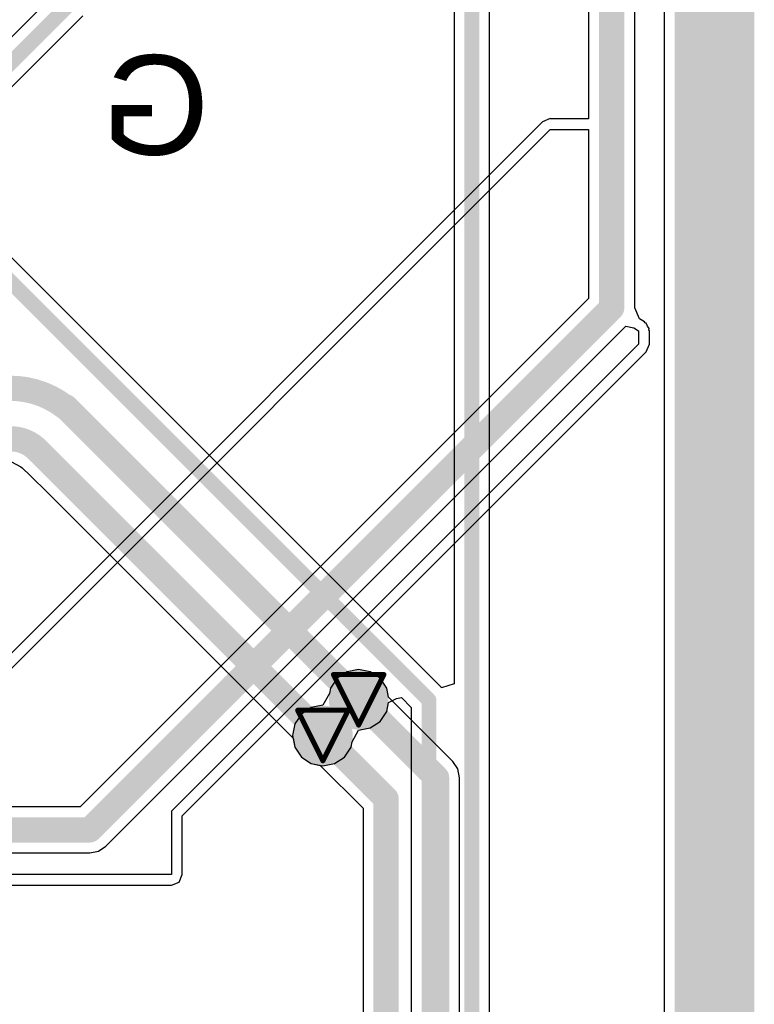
# Model space of a CAD drawing. Header units: millimetres. Extents: x 9.4 to 105.2, y 7.6 to 67.1.
# Tile 144 of 152: x 97.8 to 105.2, y 19.6 to 29.6. Entities that reach past the tile are written whole.
import ezdxf

# ---------------------------------------------------------------- set-up
doc = ezdxf.new("R2010")
doc.units = ezdxf.units.MM
for name, color, linetype in [('BottomLayer', 5, 'Continuous'), ('BottomOverlay', 54, 'Continuous'), ('BottomSolder', 6, 'Continuous'), ('DrillDrawing', 1, 'Continuous'), ('KeepOutLayer', 6, 'Continuous'), ('TopLayer', 1, 'Continuous'), ('TopSolder', 216, 'Continuous'), ('ViaHoleLayer', 16, 'Continuous')]:
    doc.layers.add(name, color=color, linetype=linetype)
doc.styles.add('Arial', font='arial.ttf', dxfattribs={"height": 0.2})

msp = doc.modelspace()

# ---------------------------------------------------------------- hatches: boundary and pattern name
at = {"layer": 'BottomLayer'}
h = msp.add_hatch(color=5, dxfattribs=at)
edge = h.paths.add_edge_path()
edge.add_arc((101.19720934, 22.71120934), 0.1999996, 0, 360)
h = msp.add_hatch(color=5, dxfattribs=at)
edge = h.paths.add_edge_path()
edge.add_arc((100.838, 22.352), 0.1999996, 0, 360)
at = {"layer": 'BottomSolder'}
h = msp.add_hatch(color=6, dxfattribs=at)
edge = h.paths.add_edge_path()
edge.add_arc((101.19720934, 22.71120934), 0.2999994, 0, 360)
h = msp.add_hatch(color=6, dxfattribs=at)
edge = h.paths.add_edge_path()
edge.add_arc((100.838, 22.352), 0.2999994, 0, 360)
at = {"layer": 'TopLayer'}
h = msp.add_hatch(color=1, dxfattribs=at)
edge = h.paths.add_edge_path()
edge.add_arc((101.19720934, 22.71120934), 0.1999996, 0, 360)
h = msp.add_hatch(color=1, dxfattribs=at)
edge = h.paths.add_edge_path()
edge.add_arc((100.838, 22.352), 0.1999996, 0, 360)
at = {"layer": 'TopSolder'}
h = msp.add_hatch(color=216, dxfattribs=at)
edge = h.paths.add_edge_path()
edge.add_arc((101.19720934, 22.71120934), 0.2999994, 0, 360)
h = msp.add_hatch(color=216, dxfattribs=at)
edge = h.paths.add_edge_path()
edge.add_arc((100.838, 22.352), 0.2999994, 0, 360)
at = {"layer": 'ViaHoleLayer'}
h = msp.add_hatch(color=16, dxfattribs=at)
edge = h.paths.add_edge_path()
edge.add_arc((101.19720934, 22.71120934), 0.0999998, 0, 360)
h = msp.add_hatch(color=16, dxfattribs=at)
edge = h.paths.add_edge_path()
edge.add_arc((100.838, 22.352), 0.0999998, 0, 360)

# ---------------------------------------------------------------- linework, layer by layer
at = {"layer": 'BottomLayer'}
for p, q in [((104.27110972, 63.54539488), (104.27110972, 11.96409596)), ((102.51502738, 13.8176), (102.51502738, 42.6974)), ((102.15817262, 41.6952938), (102.15817262, 22.87198626)), ((98.11957262, 29.79190638), (97.44208096, 29.11441472)), ((97.69441471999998, 28.86208096), (98.42416687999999, 29.59183312)), ((102.03096688, 22.83376688), (97.01036478, 27.85436898)), ((97.70457979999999, 25.10354898), (97.80054861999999, 25.05595954)), ((97.80054861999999, 25.05595954), (97.81361946, 25.04396058)), ((97.81361946, 25.04396058), (97.89416793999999, 24.9685175)), ((97.89416793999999, 24.9685175), (98.07084272, 24.79184018)), ((98.07084272, 24.79184018), (98.07085033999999, 24.7918351)), ((98.07085033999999, 24.7918351), (100.53744688, 22.32523856)), ((102.03117262, 22.83345954), (102.03096688, 22.83376688)), ((102.15817262, 22.87198626), (102.03117262, 22.83345954)), ((101.47980212, 22.59415598), (101.4974729, 22.6829874)), ((101.4974729, 22.6829874), (101.5783973, 22.7244529)), ((101.5783973, 22.7244529), (101.62705608, 22.73301016)), ((101.62705608, 22.73301016), (101.72637262, 22.63369362)), ((101.41349796, 22.49492072), (101.47980212, 22.59415598)), ((101.72637262, 22.63369362), (101.72637262, 14.29790638)), ((101.3142627, 22.42861656), (101.41349796, 22.49492072)), ((101.13133444, 22.28894704), (101.19721188, 22.40533238)), ((101.19721188, 22.40533238), (101.3142627, 22.42861656)), ((100.53744688, 22.32523856), (100.55540722, 22.23494664)), ((101.12059278, 22.23494664), (101.13133444, 22.28894704)), ((100.55540722, 22.23494664), (100.62171138, 22.13571138)), ((101.05428862, 22.13571138), (101.12059278, 22.23494664)), ((100.62171138, 22.13571138), (100.72094664, 22.06940722)), ((100.95505336, 22.06940722), (101.05428862, 22.13571138)), ((100.72094664, 22.06940722), (100.838, 22.04612304)), ((100.838, 22.04612304), (100.95505336, 22.06940722))]:
    msp.add_line(p, q, dxfattribs=at)
for points, const_width in [([(102.3366, 13.8176), (102.3366, 42.6974)], 0.1499997), ([(82.80399999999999, 41.80839999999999), (101.9048, 22.7076)], 0.1499997), ([(97.155, 28.575), (98.298, 29.718)], 0.1499997), ([(98.23981622, 25.6585212), (98.24989493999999, 25.6585212)], 0.254), ([(98.2498924, 25.6585212), (98.32356001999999, 25.58485358)], 0.254), ([(98.32501798, 25.58339816), (98.39869576, 25.50972038)], 0.254), ([(98.39869576, 25.50972292), (98.59370934, 25.31470934)], 0.254), ([(98.59370934, 25.31470934), (101.19720934, 22.71120934)], 0.254), ([(97.96661636, 25.2233811), (98.03948641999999, 25.15051104)], 0.254), ([(98.03948641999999, 25.15051104), (98.03948896, 25.15051104)], 0.254), ([(98.03948896, 25.15051104), (98.2345, 24.9555)], 0.254), ([(98.2345, 24.9555), (100.838, 22.352)], 0.254), ([(101.9048, 14.224), (101.9048, 22.7076)], 0.1499997)]:
    msp.add_lwpolyline(points, dxfattribs=dict(at, const_width=const_width))
at = {"layer": 'BottomLayer', "const_width": 0.254}
for points in [[(97.06632859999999, 25.58339562, -0.3779034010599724), (98.23981622, 25.6585212)], [(98.32356001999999, 25.58485612, -0.0005798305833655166), (98.32502052, 25.58339562)], [(97.42565223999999, 25.22429804, -0.4161327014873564), (97.9662252, 25.22376718)], [(97.96661636, 25.2233811, -0.0005427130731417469), (97.9662252, 25.22376718)]]:
    msp.add_lwpolyline(points, format="xyb", dxfattribs=at)
at = {"layer": 'BottomLayer'}
for points, const_width in [([(98.17631621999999, 25.6585212, 1), (98.30331622, 25.6585212, 1)], 0.127), ([(98.17631621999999, 25.6585212, 1), (98.30331622, 25.6585212, 1)], 0.127), ([(98.1863924, 25.6585212, 1), (98.3133924, 25.6585212, 1)], 0.127), ([(98.18639494, 25.6585212, 1), (98.31339494, 25.6585212, 1)], 0.127), ([(98.26006002, 25.58485612, 1), (98.38706001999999, 25.58485612, 1)], 0.127), ([(98.26006002, 25.58485358, 1), (98.38706001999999, 25.58485358, 1)], 0.127), ([(98.26151798, 25.58339816, 1), (98.38851797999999, 25.58339816, 1)], 0.127), ([(98.26152051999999, 25.58339562, 1), (98.38852051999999, 25.58339562, 1)], 0.127), ([(98.33519575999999, 25.50972292, 1), (98.46219576, 25.50972292, 1)], 0.127), ([(98.33519575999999, 25.50972038, 1), (98.46219576, 25.50972038, 1)], 0.127), ([(98.53020934, 25.31470934, 1), (98.65720934, 25.31470934, 1)], 0.127), ([(98.53020934, 25.31470934, 1), (98.65720934, 25.31470934, 1)], 0.127), ([(97.90272519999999, 25.22376718, 1), (98.02972519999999, 25.22376718, 1)], 0.127), ([(97.90272519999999, 25.22376718, 1), (98.02972519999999, 25.22376718, 1)], 0.127), ([(97.90311636, 25.2233811, 1), (98.03011636, 25.2233811, 1)], 0.127), ([(97.90311636, 25.2233811, 1), (98.03011636, 25.2233811, 1)], 0.127), ([(97.97598642, 25.15051104, 1), (98.10298642, 25.15051104, 1)], 0.127), ([(97.97598642, 25.15051104, 1), (98.10298642, 25.15051104, 1)], 0.127), ([(97.97598896, 25.15051104, 1), (98.10298895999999, 25.15051104, 1)], 0.127), ([(97.97598896, 25.15051104, 1), (98.10298895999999, 25.15051104, 1)], 0.127), ([(98.171, 24.9555, 1), (98.298, 24.9555, 1)], 0.127), ([(98.171, 24.9555, 1), (98.298, 24.9555, 1)], 0.127), ([(101.13370934, 22.71120934, 1), (101.26070934, 22.71120934, 1)], 0.127), ([(101.86729944, 22.7076, 1), (101.94230056, 22.7076, 1)], 0.07499858), ([(101.86729944, 22.7076, 1), (101.94230056, 22.7076, 1)], 0.07499858), ([(100.7745, 22.352, 1), (100.9015, 22.352, 1)], 0.127)]:
    msp.add_lwpolyline(points, format="xyb", close=True, dxfattribs=dict(at, const_width=const_width))
at = {"layer": 'DrillDrawing', "const_width": 0.0508}
for points in [[(100.94320934, 22.96520934), (101.45120934, 22.96520934)], [(100.94320934, 22.96520934), (101.19720934, 22.45720934)], [(101.19720934, 22.45720934), (101.45120934, 22.96520934)], [(100.584, 22.606), (101.092, 22.606)], [(100.584, 22.606), (100.838, 22.098)], [(100.838, 22.098), (101.092, 22.606)]]:
    msp.add_lwpolyline(points, dxfattribs=at)
at = {"layer": 'DrillDrawing', "const_width": 0.0254}
for points in [[(100.93050934, 22.96520934, 1), (100.95590934, 22.96520934, 1)], [(100.93050934, 22.96520934, 1), (100.95590934, 22.96520934, 1)], [(101.43850934, 22.96520934, 1), (101.46390934, 22.96520934, 1)], [(101.43850934, 22.96520934, 1), (101.46390934, 22.96520934, 1)], [(100.5713, 22.606, 1), (100.5967, 22.606, 1)], [(100.5713, 22.606, 1), (100.5967, 22.606, 1)], [(101.0793, 22.606, 1), (101.1047, 22.606, 1)], [(101.0793, 22.606, 1), (101.1047, 22.606, 1)], [(101.18450934, 22.45720934, 1), (101.20990934, 22.45720934, 1)], [(101.18450934, 22.45720934, 1), (101.20990934, 22.45720934, 1)], [(100.8253, 22.098, 1), (100.8507, 22.098, 1)], [(100.8253, 22.098, 1), (100.8507, 22.098, 1)]]:
    msp.add_lwpolyline(points, format="xyb", close=True, dxfattribs=at)
at = {"layer": 'KeepOutLayer'}
for points, const_width in [([(104.97703668, 11.94200304), (104.97703668, 63.74200104)], 0.3999992), ([(104.57698668, 11.95072794), (104.57698668, 63.62767056)], 0.3999992), ([(104.87703688, 11.94200304), (104.87703688, 63.74200104)], 0.1999996), ([(104.67698648, 11.94636676), (104.67698648, 63.66523969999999)], 0.1999996)]:
    msp.add_lwpolyline(points, dxfattribs=dict(at, const_width=const_width))
at = {"layer": 'TopLayer'}
for p, q in [((104.27110972, 63.54539488), (104.27110972, 11.96409596)), ((103.97363254, 26.65318774), (103.97363254, 37.6088148)), ((103.51073786, 37.51294758), (103.51073786, 28.55623956)), ((103.04745456, 28.52452766), (96.98316392, 22.46023956)), ((103.0474571, 28.5245429), (103.04745456, 28.52452766)), ((103.124, 28.55624972), (103.0474571, 28.5245429)), ((103.1240127, 28.55623956), (103.124, 28.55624972)), ((103.51073786, 28.55623956), (103.1240127, 28.55623956)), ((97.02799999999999, 22.352), (103.124, 28.448)), ((103.124, 28.448), (103.51073786, 28.448)), ((103.51073786, 28.448), (103.51073786, 26.74905496)), ((103.51073786, 26.74905496), (98.39613797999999, 21.63445254)), ((104.02225068, 26.54372644), (103.97363254, 26.65318774)), ((104.07112536, 26.51261144), (104.02225068, 26.54372644)), ((98.65566247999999, 21.23934792), (103.886, 26.4696829)), ((103.886, 26.4696829), (103.96412278, 26.45241852)), ((103.96412278, 26.45241852), (104.013, 26.42130352)), ((104.07817894, 26.50254542), (104.07112536, 26.51261144)), ((104.08953782, 26.49784134), (104.07817894, 26.50254542)), ((104.10119134, 26.46970576), (104.08953782, 26.49784134)), ((104.11866654, 26.44476804), (104.10119134, 26.46970576)), ((104.11653548, 26.43265986), (104.11866654, 26.44476804)), ((104.013, 26.42130352), (104.013, 26.289)), ((104.12123956, 26.42130352), (104.11653548, 26.43265986)), ((104.12123956, 26.289), (104.12123956, 26.42130352)), ((104.013, 26.289), (99.314, 21.59)), ((104.08953782, 26.21246218), (104.12123956, 26.289)), ((99.42223956, 21.54516392), (104.08953782, 26.21246218)), ((101.08015598, 22.99380212), (100.98092072, 22.92749796)), ((101.19720934, 23.0170863), (101.08015598, 22.99380212)), ((101.3142627, 22.99380212), (101.19720934, 23.0170863)), ((101.41349796, 22.92749796), (101.3142627, 22.99380212)), ((100.98092072, 22.92749796), (100.91461656, 22.8282627)), ((101.47980212, 22.8282627), (101.41349796, 22.92749796)), ((100.91461656, 22.8282627), (100.9038749, 22.7742623)), ((101.49776246, 22.73797078), (101.47980212, 22.8282627)), ((100.9038749, 22.7742623), (100.83799746, 22.65787696)), ((102.14465982, 22.09107596), (101.49776246, 22.73797078)), ((100.72094664, 22.63459278), (100.62171138, 22.56828862)), ((100.83799746, 22.65787696), (100.72094664, 22.63459278)), ((100.62171138, 22.56828862), (100.55540722, 22.46905336)), ((100.55540722, 22.46905336), (100.53212304, 22.352)), ((100.53212304, 22.352), (100.55540722, 22.23494664)), ((100.55540722, 22.23494664), (100.62171138, 22.13571138)), ((100.62171138, 22.13571138), (100.72094664, 22.06940722)), ((102.1948299, 22.01599102), (102.14465982, 22.09107596)), ((100.72094664, 22.06940722), (100.81123856, 22.05144688)), ((100.81123856, 22.05144688), (101.24155266, 21.62113024)), ((102.21244734, 21.92741868), (102.1948299, 22.01599102)), ((102.21244734, 17.82358132), (102.21244734, 21.92741868)), ((98.39613797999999, 21.63445254), (97.08249823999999, 21.63445254)), ((99.314, 21.59), (99.314, 20.955)), ((101.24155266, 21.62113024), (101.24155266, 18.12986722)), ((99.42223956, 20.955), (99.42223956, 21.54516392)), ((98.58057754, 21.1891753), (98.65566247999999, 21.23934792)), ((97.08249823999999, 21.17155786), (98.4920052, 21.17155786)), ((98.4920052, 21.17155786), (98.58057754, 21.1891753)), ((99.314, 20.955), (97.08249823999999, 20.955)), ((99.39053781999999, 20.87846218), (99.42223956, 20.955)), ((97.08249823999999, 20.84676044), (99.314, 20.84676044)), ((99.314, 20.84676044), (99.39053781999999, 20.87846218))]:
    msp.add_line(p, q, dxfattribs=at)
at = {"layer": 'TopLayer', "const_width": 0.254}
for points in [[(103.7421852, 26.6531852), (103.7421852, 37.6088148)], [(98.4920052, 21.4030052), (103.7421852, 26.6531852)], [(101.19720934, 22.71120934), (101.981, 21.92741868)], [(100.838, 22.352), (101.473, 21.717)], [(101.981, 17.82358132), (101.981, 21.92741868)], [(101.473, 18.034), (101.473, 21.717)], [(96.52, 21.4030052), (98.4920052, 21.4030052)]]:
    msp.add_lwpolyline(points, dxfattribs=at)
at = {"layer": 'TopLayer', "const_width": 0.127}
for points in [[(103.6786852, 26.6531852, 1), (103.8056852, 26.6531852, 1)], [(103.6786852, 26.6531852, 1), (103.8056852, 26.6531852, 1)], [(101.13370934, 22.71120934, 1), (101.26070934, 22.71120934, 1)], [(100.7745, 22.352, 1), (100.9015, 22.352, 1)], [(101.9175, 21.92741868, 1), (102.0445, 21.92741868, 1)], [(101.9175, 21.92741868, 1), (102.0445, 21.92741868, 1)], [(101.4095, 21.717, 1), (101.5365, 21.717, 1)], [(101.4095, 21.717, 1), (101.5365, 21.717, 1)], [(98.4285052, 21.4030052, 1), (98.5555052, 21.4030052, 1)], [(98.4285052, 21.4030052, 1), (98.5555052, 21.4030052, 1)]]:
    msp.add_lwpolyline(points, format="xyb", close=True, dxfattribs=at)

# ---------------------------------------------------------------- texts
at = {"layer": 'BottomOverlay', "style": 'Arial', "text_generation_flag": 2}
msp.add_text('G', height=1.00000054, rotation=360, dxfattribs=at).set_placement((99.695, 28.194))

doc.saveas('drawing.dxf')
